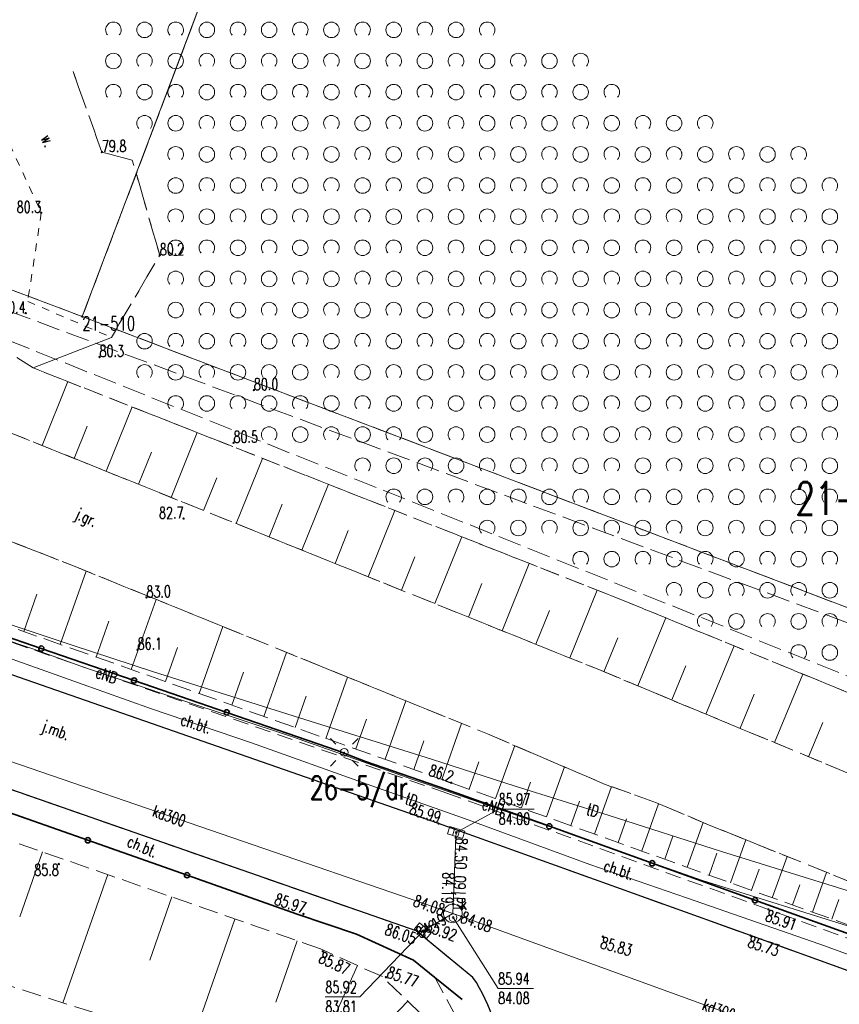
# Model space of a CAD drawing. Header units: metres. Extents: x 7505752 to 7507120, y 5839999 to 5840598.
# Tile 22 of 35: x 7506500 to 7506553, y 5840245 to 5840308. Entities that reach past the tile are written whole.
import ezdxf
from ezdxf.enums import TextEntityAlignment as Align

# ---------------------------------------------------------------- set-up
doc = ezdxf.new("R2010")
doc.units = ezdxf.units.M
for name, pattern in [('2_1', [0]), ('2_14', [1, -1]), ('2_OTKC', [1.5, 1, -0.5]), ('2_OTKJ', [2, 1.5, -0.5]), ('2_OTKK', [0]), ('2_OTRK', [1.75, 1.25, -0.5]), ('2_OTRKG', [1.75, 1.25, -0.5]), ('2_OTWM', [1, 0.5, -0.5]), ('2_OTZK', [1.5, 1, -0.5]), ('4_SUEP_A', [0]), ('4_SUKP', [0]), ('4_SUPK', [0]), ('4_SUPP_P', [2, 1.5, -0.5]), ('4_SUTP_A', [0]), ('GDE', [0]), ('GUK', [2, 1.5, -0.5]), ('GUZ', [1, 0.5, -0.5])]:
    doc.linetypes.add(name, pattern=pattern)
doc.layers.get('0').update_dxf_attribs({"color": 250, "linetype": 'CONTINUOUS', "lineweight": 100})
for name, color, linetype, lineweight in [('Dzialki', 7, 'GDE', 18), ('Numery_punktow', 7, 'CONTINUOUS', 9), ('OTK_E_T_0', 7, 'CONTINUOUS', 0), ('OTK_E_T_1', 7, 'CONTINUOUS', 0), ('OTK_L_0', 7, '2_OTKJ', 18), ('OTK_L_1', 7, '2_OTKK', 25), ('OTK_L_2', 7, '2_OTKC', 18), ('OTO_L_0', 7, 'CONTINUOUS', 35), ('OTR_L_1', 7, '2_OTRK', 18), ('OTR_T_0', 7, 'CONTINUOUS', 18), ('OTR_T_1', 7, 'CONTINUOUS', 18), ('OTW_E_T_2', 7, 'CONTINUOUS', 0), ('OTW_L_3', 7, 'CONTINUOUS', 18), ('OTZ_L_1', 7, '2_OTZK', 18), ('Punkty', 7, 'CONTINUOUS', 18), ('SUE_T_3', 7, 'CONTINUOUS', 18), ('SUEP_E_T_0', 1, 'CONTINUOUS', 0), ('SUEP_L_0', 1, '4_SUEP_A', 18), ('SUP_E_T_1', 7, 'CONTINUOUS', 0), ('SUP_L_1', 7, '4_SUPK', 18), ('SUP_T_4', 7, 'CONTINUOUS', 18)]:
    doc.layers.add(name, color=color, linetype=linetype, lineweight=lineweight)
for name, color, linetype, lineweight, true_color in [('Kontury', 96, 'GUK', 18, 0x008000), ('Numery_konturow', 96, 'CONTINUOUS', 20, 0x008000), ('Numery_uzytkow', 96, 'CONTINUOUS', 15, 0x008000), ('P_SUGP_L_0', 52, '4_SUPP_P', 18, 0xbfbf00), ('SUK_T_1', 36, 'CONTINUOUS', 18, 0x803300), ('SUKP_E_T_0', 36, 'CONTINUOUS', 0, 0x803300), ('SUKP_L_0', 36, '4_SUKP', 18, 0x803300), ('SUKR_T_0', 36, 'CONTINUOUS', 18, 0x803300), ('SUTP_E_T_0', 30, 'CONTINUOUS', 0, 0xff9100), ('SUTP_L_0', 30, '4_SUTP_A', 18, 0xff9100), ('Uzytki', 96, 'GUZ', 18, 0x008000)]:
    doc.layers.add(name, color=color, linetype=linetype, lineweight=lineweight, true_color=true_color)
doc.styles.get("Standard").update_dxf_attribs({"font": 'Simplex.SHX', "width": 0.75})

# ---------------------------------------------------------------- blocks, each defined once
blk = doc.blocks.new('GRO')
at = {"linetype": 'CONTINUOUS'}
blk.add_circle((0, 0), 0.045, dxfattribs=at)
blk = doc.blocks.new('2_OTRN')
at = {"linetype": 'CONTINUOUS'}
blk.add_circle((0, 0), 0.045, dxfattribs=at)
blk = doc.blocks.new('2_OTRS')
at = {"linetype": 'CONTINUOUS'}
blk.add_circle((0, 0), 0.045, dxfattribs=at)
blk = doc.blocks.new('2_OTZK')
at = {"linetype": 'CONTINUOUS'}
for centre in [(-1, 1), (1, -1)]:
    blk.add_circle(centre, 0.5, dxfattribs=at)
for centre, start, end in [((1, 1), 318.59038, 221.40962), ((-1, -1), 318.70311, 221.29689)]:
    blk.add_arc(centre, 0.5, start, end, dxfattribs=at)
blk = doc.blocks.new('4_SUEO_W')
at = {"linetype": 'CONTINUOUS'}
for p, q in [((-0.53035, 0.53035), (-0.8839, 0.8839)), ((0.53035, 0.53035), (0.8839, 0.8839)), ((-0.53035, -0.53035), (-0.8839, -0.8839)), ((0.53035, -0.53035), (0.8839, -0.8839))]:
    blk.add_line(p, q, dxfattribs=at)
blk.add_circle((0, 0), 0.025, dxfattribs=at)
blk = doc.blocks.new('4_SUPP')
at = {"linetype": 'CONTINUOUS'}
blk.add_circle((0, 0), 0.25, dxfattribs=at)
blk = doc.blocks.new('4_SUKK')
at = {"linetype": 'CONTINUOUS'}
for p, q in [((-0.5, -0.25), (-0.5, 0.25)), ((-0.5, 0.25), (0.5, 0.25)), ((-0.175, 0.25), (-0.175, -0.25)), ((0.175, 0.25), (0.175, -0.25)), ((0.5, 0.25), (0.5, -0.25)), ((0.5, -0.25), (-0.5, -0.25))]:
    blk.add_line(p, q, dxfattribs=at)
blk = doc.blocks.new('4_SUPS')
at = {"linetype": 'CONTINUOUS'}
blk.add_circle((0, 0), 0.0625, dxfattribs=at)
blk = doc.blocks.new('4_SUPW')
at = {"linetype": 'CONTINUOUS'}
blk.add_circle((0, 0), 0.25, dxfattribs=at)

msp = doc.modelspace()

# ---------------------------------------------------------------- linework, layer by layer
at = {"layer": 'Dzialki'}
for p, q in [((7506504.17, 5840289.22), (7506513.34, 5840313.49)), ((7506463.41, 5840304.62), (7506504.17, 5840289.22)), ((7506504.17, 5840289.22), (7506594.55, 5840254.82))]:
    msp.add_line(p, q, dxfattribs=at)
at = {"layer": 'Kontury'}
for p, q in [((7506513.34, 5840313.49), (7506504.17, 5840289.22)), ((7506504.17, 5840289.22), (7506594.55, 5840254.82))]:
    msp.add_line(p, q, dxfattribs=at)
at = {"layer": 'OTK_L_0', "linetype": '2_OTKJ'}
for p, q in [((7506478.666, 5840282.965), (7506503.606, 5840273.199)), ((7506499.395, 5840281.82), (7506537.336, 5840266.534)), ((7506503.606, 5840273.199), (7506530.194, 5840262.404)), ((7506527.044, 5840256.651), (7506487.173, 5840270.553)), ((7506537.336, 5840266.534), (7506553.274, 5840259.914)), ((7506525.612, 5840249.75), (7506486.062, 5840263.544)), ((7506530.194, 5840262.404), (7506537.747, 5840259.166)), ((7506541.036, 5840257.979), (7506537.747, 5840259.166)), ((7506544.426, 5840256.552), (7506541.036, 5840257.979)), ((7506547.076, 5840249.45), (7506527.044, 5840256.651)), ((7506563.292, 5840248.943), (7506544.426, 5840256.552)), ((7506529.253, 5840246.765), (7506525.612, 5840249.75)), ((7506553.353, 5840247.193), (7506547.076, 5840249.45))]:
    msp.add_line(p, q, dxfattribs=at)
msp.add_arc((7506521.092, 5840241.188), 9.885, 357.26561, 34.348, dxfattribs=at)
at = {"layer": 'OTK_L_1', "linetype": '2_OTKK'}
for p, q in [((7506527.044, 5840256.651), (7506487.173, 5840270.553)), ((7506525.612, 5840249.75), (7506486.062, 5840263.544)), ((7506547.076, 5840249.45), (7506527.044, 5840256.651)), ((7506529.253, 5840246.765), (7506525.612, 5840249.75)), ((7506553.353, 5840247.193), (7506547.076, 5840249.45))]:
    msp.add_line(p, q, dxfattribs=at)
msp.add_arc((7506521.092, 5840241.188), 9.885, 357.26561, 34.348, dxfattribs=at)
at = {"layer": 'OTK_L_2', "linetype": '2_OTKC'}
for p, q in [((7506527.57, 5840258.605), (7506488.292, 5840272.231)), ((7506527.044, 5840256.651), (7506487.173, 5840270.553)), ((7506525.612, 5840249.75), (7506486.062, 5840263.544)), ((7506517.973, 5840250.837), (7506485.411, 5840262.31)), ((7506548.225, 5840251.128), (7506527.57, 5840258.605)), ((7506547.076, 5840249.45), (7506527.044, 5840256.651)), ((7506521.783, 5840249.533), (7506517.973, 5840250.837)), ((7506554.11, 5840248.999), (7506548.225, 5840251.128)), ((7506525.435, 5840247.869), (7506521.783, 5840249.533)), ((7506529.253, 5840246.765), (7506525.612, 5840249.75)), ((7506553.353, 5840247.193), (7506547.076, 5840249.45)), ((7506526.817, 5840246.751), (7506525.435, 5840247.869)), ((7506528.768, 5840243.141), (7506526.817, 5840246.751))]:
    msp.add_line(p, q, dxfattribs=at)
msp.add_arc((7506521.092, 5840241.188), 9.885, 357.26561, 34.348, dxfattribs=at)
at = {"layer": 'OTO_L_0'}
for p, q in [((7506501.541, 5840267.889), (7506495.587, 5840269.94)), ((7506507.495, 5840265.839), (7506501.541, 5840267.889)), ((7506513.449, 5840263.788), (7506507.495, 5840265.839)), ((7506520.54, 5840261.346), (7506513.449, 5840263.788)), ((7506522.365, 5840260.639), (7506520.54, 5840261.346)), ((7506527.558, 5840258.845), (7506522.365, 5840260.639)), ((7506534.16, 5840256.47), (7506527.558, 5840258.845)), ((7506504.527, 5840255.574), (7506498.155, 5840257.819)), ((7506540.761, 5840254.095), (7506534.16, 5840256.47)), ((7506510.9, 5840253.329), (7506504.527, 5840255.574)), ((7506547.362, 5840251.72), (7506540.761, 5840254.095)), ((7506517.973, 5840250.837), (7506510.9, 5840253.329)), ((7506554.419, 5840249.181), (7506547.362, 5840251.72)), ((7506521.783, 5840249.533), (7506517.973, 5840250.837)), ((7506525.435, 5840247.869), (7506521.783, 5840249.533)), ((7506526.817, 5840246.751), (7506525.435, 5840247.869)), ((7506528.563, 5840245.34), (7506526.817, 5840246.751))]:
    msp.add_line(p, q, dxfattribs=at)
for centre in [(7506501.541, 5840267.889), (7506507.495, 5840265.839), (7506513.449, 5840263.788), (7506534.16, 5840256.47), (7506504.527, 5840255.574), (7506540.761, 5840254.095), (7506510.9, 5840253.329), (7506547.362, 5840251.72)]:
    msp.add_circle(centre, 0.17, dxfattribs=at)
at = {"layer": 'OTR_L_1', "linetype": '2_OTRK'}
for p, q in [((7506501.027, 5840285.913), (7506499.459, 5840286.909)), ((7506501.027, 5840285.913), (7506538.965, 5840270.956)), ((7506478.666, 5840282.965), (7506503.606, 5840273.199)), ((7506503.606, 5840273.199), (7506530.194, 5840262.404)), ((7506538.965, 5840270.956), (7506554.953, 5840264.397)), ((7506530.194, 5840262.404), (7506537.747, 5840259.166)), ((7506541.036, 5840257.979), (7506537.747, 5840259.166)), ((7506544.426, 5840256.552), (7506541.036, 5840257.979)), ((7506563.292, 5840248.943), (7506544.426, 5840256.552)), ((7506491.987, 5840248.604), (7506521.575, 5840239.22))]:
    msp.add_line(p, q, dxfattribs=at)
at = {"layer": 'OTR_L_1', "linetype": '2_1'}
for p, q in [((7506501.586, 5840280.938), (7506503.239, 5840285.04)), ((7506505.712, 5840279.275), (7506507.377, 5840283.409)), ((7506503.645, 5840280.108), (7506504.475, 5840282.167)), ((7506509.869, 5840277.601), (7506511.547, 5840281.765)), ((7506507.786, 5840278.44), (7506508.622, 5840280.514)), ((7506514.057, 5840275.913), (7506515.747, 5840280.109)), ((7506511.959, 5840276.759), (7506512.801, 5840278.849)), ((7506518.276, 5840274.213), (7506519.98, 5840278.441)), ((7506516.163, 5840275.065), (7506517.011, 5840277.171)), ((7506522.528, 5840272.5), (7506524.244, 5840276.76)), ((7506520.398, 5840273.358), (7506521.253, 5840275.48)), ((7506526.811, 5840270.775), (7506528.54, 5840275.066)), ((7506524.665, 5840271.639), (7506525.527, 5840273.777)), ((7506531.127, 5840269.036), (7506532.869, 5840273.359)), ((7506502.762, 5840268.157), (7506504.429, 5840272.865)), ((7506528.965, 5840269.907), (7506529.833, 5840272.061)), ((7506535.475, 5840267.284), (7506537.23, 5840271.64)), ((7506500.408, 5840268.991), (7506501.257, 5840271.388)), ((7506507.314, 5840266.545), (7506508.908, 5840271.046)), ((7506533.297, 5840268.162), (7506534.171, 5840270.331)), ((7506505.063, 5840267.342), (7506505.878, 5840269.644)), ((7506539.838, 5840265.495), (7506541.649, 5840269.855)), ((7506511.666, 5840265.004), (7506513.19, 5840269.307)), ((7506537.658, 5840266.4), (7506538.562, 5840268.576)), ((7506509.514, 5840265.766), (7506510.294, 5840267.967)), ((7506515.828, 5840263.53), (7506517.285, 5840267.645)), ((7506544.213, 5840263.678), (7506546.031, 5840268.057)), ((7506513.77, 5840264.259), (7506514.515, 5840266.363)), ((7506542.023, 5840264.587), (7506542.93, 5840266.772)), ((7506519.807, 5840262.121), (7506521.2, 5840266.055)), ((7506548.606, 5840261.853), (7506550.433, 5840266.251)), ((7506517.839, 5840262.818), (7506518.552, 5840264.829)), ((7506523.611, 5840260.774), (7506524.943, 5840264.535)), ((7506546.407, 5840262.767), (7506547.318, 5840264.961)), ((7506521.73, 5840261.44), (7506522.411, 5840263.363)), ((7506527.249, 5840259.485), (7506528.523, 5840263.082)), ((7506550.81, 5840260.938), (7506551.725, 5840263.142)), ((7506525.45, 5840260.122), (7506526.102, 5840261.962)), ((7506530.712, 5840258.247), (7506531.934, 5840261.658)), ((7506529.007, 5840258.858), (7506529.637, 5840260.615)), ((7506533.973, 5840257.079), (7506535.124, 5840260.291)), ((7506532.367, 5840257.654), (7506532.96, 5840259.309)), ((7506537.055, 5840255.975), (7506538.147, 5840259.022)), ((7506535.531, 5840256.52), (7506536.09, 5840258.079)), ((7506540.093, 5840254.886), (7506541.179, 5840257.918)), ((7506538.577, 5840255.429), (7506539.122, 5840256.951)), ((7506543.006, 5840253.842), (7506544.036, 5840256.717)), ((7506541.569, 5840254.357), (7506542.098, 5840255.833)), ((7506545.792, 5840252.844), (7506546.78, 5840255.603)), ((7506501.624, 5840254.827), (7506500.166, 5840250.65)), ((7506544.413, 5840253.338), (7506544.916, 5840254.745)), ((7506548.471, 5840251.884), (7506549.421, 5840254.537)), ((7506547.144, 5840252.36), (7506547.629, 5840253.712)), ((7506505.802, 5840253.369), (7506502.927, 5840245.135)), ((7506551.048, 5840250.961), (7506551.962, 5840253.513)), ((7506549.772, 5840251.418), (7506550.238, 5840252.719)), ((7506509.918, 5840251.931), (7506508.502, 5840247.874)), ((7506552.299, 5840250.513), (7506552.747, 5840251.764)), ((7506513.976, 5840250.515), (7506511.184, 5840242.516)), ((7506517.976, 5840249.118), (7506516.599, 5840245.177)), ((7506521.835, 5840247.535), (7506518.537, 5840240.184)), ((7506525.069, 5840245.236), (7506522.543, 5840242.632))]:
    msp.add_line(p, q, dxfattribs=at)
at = {"layer": 'OTR_L_1', "linetype": '2_OTRKG'}
for p, q in [((7506499.395, 5840281.82), (7506537.336, 5840266.534)), ((7506488.515, 5840273.203), (7506527.865, 5840259.267)), ((7506537.336, 5840266.534), (7506553.274, 5840259.914)), ((7506519.469, 5840248.597), (7506484.732, 5840260.725)), ((7506527.865, 5840259.267), (7506554.836, 5840249.604)), ((7506523.442, 5840246.814), (7506519.469, 5840248.597)), ((7506525.929, 5840244.402), (7506523.442, 5840246.814))]:
    msp.add_line(p, q, dxfattribs=at)
at = {"layer": 'OTW_L_3', "linetype": '2_OTWM'}
for p, q in [((7506505.43, 5840299.785), (7506503.573, 5840304.983)), ((7506497.84, 5840303.923), (7506501.537, 5840295.888)), ((7506507.384, 5840299.269), (7506505.43, 5840299.785)), ((7506509.147, 5840293.161), (7506507.384, 5840299.269)), ((7506501.537, 5840295.888), (7506500.667, 5840290.191)), ((7506506.043, 5840287.878), (7506509.147, 5840293.161)), ((7506500.667, 5840290.191), (7506506.043, 5840287.878))]:
    msp.add_line(p, q, dxfattribs=at)
at = {"layer": 'OTZ_L_1', "linetype": '2_OTZK'}
for p, q in [((7506505.43, 5840299.785), (7506503.573, 5840304.983)), ((7506507.384, 5840299.269), (7506505.43, 5840299.785)), ((7506509.147, 5840293.161), (7506507.384, 5840299.269)), ((7506506.043, 5840287.878), (7506509.147, 5840293.161)), ((7506538.965, 5840270.956), (7506501.027, 5840285.913)), ((7506554.953, 5840264.397), (7506538.965, 5840270.956))]:
    msp.add_line(p, q, dxfattribs=at)
at = {"layer": 'OTZ_L_1', "linetype": '2_14'}
msp.add_line((7506501.027, 5840285.913), (7506506.043, 5840287.878), dxfattribs=at)
at = {"layer": 'P_SUGP_L_0', "linetype": '4_SUPP_P'}
for p, q in [((7506579.547, 5840259.784), (7506128.302, 5840427.644)), ((7506432.516, 5840314.479), (7506568.572, 5840260.012))]:
    msp.add_line(p, q, dxfattribs=at)
at = {"layer": 'SUEP_L_0', "linetype": '4_SUEP_A'}
for p, q in [((7506501.053, 5840267.84), (7506495.389, 5840269.751)), ((7506504.312, 5840266.663), (7506501.053, 5840267.84)), ((7506510.316, 5840264.665), (7506504.312, 5840266.663)), ((7506517.724, 5840262.196), (7506510.316, 5840264.665)), ((7506520.935, 5840261.062), (7506517.724, 5840262.196)), ((7506520.991, 5840261.219), (7506520.935, 5840261.062)), ((7506525.273, 5840259.529), (7506520.935, 5840261.062)), ((7506526.496, 5840259.117), (7506525.273, 5840259.529)), ((7506534.577, 5840256.314), (7506526.496, 5840259.117)), ((7506544.001, 5840252.999), (7506534.577, 5840256.314)), ((7506553.984, 5840249.868), (7506544.001, 5840252.999))]:
    msp.add_line(p, q, dxfattribs=at)
at = {"layer": 'SUKP_L_0', "linetype": '4_SUKP'}
for p, q in [((7506492.111, 5840263.188), (7506527.397, 5840251.071)), ((7506527.964, 5840250.877), (7506528.165, 5840255.746)), ((7506528.165, 5840255.746), (7506528.178, 5840256.069)), ((7506527.446, 5840250.575), (7506526.052, 5840249.763)), ((7506527.397, 5840251.071), (7506527.964, 5840250.877)), ((7506527.964, 5840250.877), (7506527.446, 5840250.575)), ((7506527.964, 5840250.877), (7506528.528, 5840250.672)), ((7506528.528, 5840250.672), (7506561.571, 5840238.678))]:
    msp.add_line(p, q, dxfattribs=at)
at = {"layer": 'SUKR_T_0', "linetype": 'CONTINUOUS', "lineweight": 0}
for p, q in [((7506528.178, 5840256.069), (7506530.907, 5840257.578)), ((7506530.907, 5840257.578), (7506533.187, 5840257.578)), ((7506527.976, 5840250.607), (7506530.87, 5840246.062)), ((7506526.052, 5840249.763), (7506522, 5840245.513)), ((7506519.775, 5840245.513), (7506522, 5840245.513)), ((7506530.87, 5840246.062), (7506533.15, 5840246.062))]:
    msp.add_line(p, q, dxfattribs=at)
at = {"layer": 'SUP_L_1', "linetype": '4_SUPK'}
for start, end in [(30.21002, 161.0483), (161.0483, 210.21002), (210.21002, 340.04983), (340.04983, 30.21002)]:
    msp.add_arc((7506527.964, 5840250.877), 0.6, start, end, dxfattribs=at)
at = {"layer": 'SUTP_L_0', "linetype": '4_SUTP_A'}
for p, q in [((7506497.307, 5840270.174), (7506503.461, 5840268.127)), ((7506498.434, 5840267.642), (7506503.918, 5840265.68)), ((7506503.461, 5840268.127), (7506508.734, 5840266.404)), ((7506508.734, 5840266.404), (7506518.115, 5840263.439)), ((7506503.918, 5840265.68), (7506508.61, 5840264.023)), ((7506508.61, 5840264.023), (7506515.036, 5840261.838)), ((7506518.115, 5840263.439), (7506526.595, 5840260.788)), ((7506515.036, 5840261.838), (7506522.466, 5840259.169)), ((7506526.595, 5840260.788), (7506531.967, 5840259.056)), ((7506528.952, 5840256.894), (7506522.466, 5840259.169)), ((7506531.967, 5840259.056), (7506537.991, 5840257.167)), ((7506536.763, 5840254.028), (7506528.952, 5840256.894)), ((7506537.991, 5840257.167), (7506545.218, 5840254.858)), ((7506545.218, 5840254.858), (7506550.52, 5840253.194)), ((7506542.969, 5840251.881), (7506536.763, 5840254.028)), ((7506550.52, 5840253.194), (7506557.176, 5840251.13)), ((7506551.531, 5840248.891), (7506542.969, 5840251.881)), ((7506558.399, 5840246.408), (7506551.531, 5840248.891))]:
    msp.add_line(p, q, dxfattribs=at)
at = {"layer": 'Uzytki'}
for p, q in [((7506504.17, 5840289.22), (7506513.34, 5840313.49)), ((7506463.41, 5840304.62), (7506504.17, 5840289.22)), ((7506504.17, 5840289.22), (7506594.55, 5840254.82))]:
    msp.add_line(p, q, dxfattribs=at)

# ---------------------------------------------------------------- block references
at = {"layer": 'OTR_T_0'}
for p in [(7506527.044, 5840256.651), (7506518.373, 5840250.84), (7506548.225, 5840251.128), (7506525.7, 5840249.57), (7506526.14, 5840249.75), (7506537.586, 5840249.384), (7506547.076, 5840249.45), (7506519.61, 5840248.438), (7506523.67, 5840246.78)]:
    msp.add_blockref('2_OTRS', p, dxfattribs=at)
at = {"layer": 'OTR_T_1'}
for p in [(7506505.43, 5840299.785), (7506501.537, 5840295.888), (7506509.147, 5840293.161), (7506500.538, 5840289.437), (7506505.281, 5840286.619), (7506515.188, 5840284.492), (7506513.881, 5840281.112), (7506510.675, 5840276.239), (7506508.29, 5840271.172), (7506507.724, 5840267.817), (7506527.865, 5840259.267), (7506502.659, 5840254.05)]:
    msp.add_blockref('2_OTRN', p, dxfattribs=at)
at = {"layer": 'OTZ_L_1'}
for p in [(7506507.169, 5840308.634), (7506511.169, 5840308.634), (7506515.169, 5840308.634), (7506519.169, 5840308.634), (7506523.169, 5840308.634), (7506509.169, 5840306.634), (7506513.169, 5840306.634), (7506517.169, 5840306.634), (7506521.169, 5840306.634), (7506525.169, 5840306.634), (7506529.169, 5840306.634), (7506507.169, 5840304.634), (7506511.169, 5840304.634), (7506515.169, 5840304.634), (7506519.169, 5840304.634), (7506523.169, 5840304.634), (7506527.169, 5840304.634), (7506531.169, 5840304.634), (7506535.169, 5840304.634), (7506509.169, 5840302.634), (7506513.169, 5840302.634), (7506517.169, 5840302.634), (7506521.169, 5840302.634), (7506525.169, 5840302.634), (7506529.169, 5840302.634), (7506533.169, 5840302.634), (7506537.169, 5840302.634), (7506511.169, 5840300.634), (7506515.169, 5840300.634), (7506519.169, 5840300.634), (7506523.169, 5840300.634), (7506527.169, 5840300.634), (7506531.169, 5840300.634), (7506535.169, 5840300.634), (7506539.169, 5840300.634), (7506543.169, 5840300.634), (7506513.169, 5840298.634), (7506517.169, 5840298.634), (7506521.169, 5840298.634), (7506525.169, 5840298.634), (7506529.169, 5840298.634), (7506533.169, 5840298.634), (7506537.169, 5840298.634), (7506541.169, 5840298.634), (7506545.169, 5840298.634), (7506549.169, 5840298.634), (7506511.169, 5840296.634), (7506515.169, 5840296.634), (7506519.169, 5840296.634), (7506523.169, 5840296.634), (7506527.169, 5840296.634), (7506531.169, 5840296.634), (7506535.169, 5840296.634), (7506539.169, 5840296.634), (7506543.169, 5840296.634), (7506547.169, 5840296.634), (7506551.169, 5840296.634), (7506513.169, 5840294.634), (7506517.169, 5840294.634), (7506521.169, 5840294.634), (7506525.169, 5840294.634), (7506529.169, 5840294.634), (7506533.169, 5840294.634), (7506537.169, 5840294.634), (7506541.169, 5840294.634), (7506545.169, 5840294.634), (7506549.169, 5840294.634), (7506553.169, 5840294.634), (7506511.169, 5840292.634), (7506515.169, 5840292.634), (7506519.169, 5840292.634), (7506523.169, 5840292.634), (7506527.169, 5840292.634), (7506531.169, 5840292.634), (7506535.169, 5840292.634), (7506539.169, 5840292.634), (7506543.169, 5840292.634), (7506547.169, 5840292.634), (7506551.169, 5840292.634), (7506513.169, 5840290.634), (7506517.169, 5840290.634), (7506521.169, 5840290.634), (7506525.169, 5840290.634), (7506529.169, 5840290.634), (7506533.169, 5840290.634), (7506537.169, 5840290.634), (7506541.169, 5840290.634), (7506545.169, 5840290.634), (7506549.169, 5840290.634), (7506553.169, 5840290.634), (7506511.169, 5840288.634), (7506515.169, 5840288.634), (7506519.169, 5840288.634), (7506523.169, 5840288.634), (7506527.169, 5840288.634), (7506531.169, 5840288.634), (7506535.169, 5840288.634), (7506539.169, 5840288.634), (7506543.169, 5840288.634), (7506547.169, 5840288.634), (7506551.169, 5840288.634), (7506509.169, 5840286.634), (7506513.169, 5840286.634), (7506517.169, 5840286.634), (7506521.169, 5840286.634), (7506525.169, 5840286.634), (7506529.169, 5840286.634), (7506533.169, 5840286.634), (7506537.169, 5840286.634), (7506541.169, 5840286.634), (7506545.169, 5840286.634), (7506549.169, 5840286.634), (7506553.169, 5840286.634), (7506511.169, 5840284.634), (7506515.169, 5840284.634), (7506519.169, 5840284.634), (7506523.169, 5840284.634), (7506527.169, 5840284.634), (7506531.169, 5840284.634), (7506535.169, 5840284.634), (7506539.169, 5840284.634), (7506543.169, 5840284.634), (7506547.169, 5840284.634), (7506551.169, 5840284.634), (7506517.169, 5840282.634), (7506521.169, 5840282.634), (7506525.169, 5840282.634), (7506529.169, 5840282.634), (7506533.169, 5840282.634), (7506537.169, 5840282.634), (7506541.169, 5840282.634), (7506545.169, 5840282.634), (7506549.169, 5840282.634), (7506553.169, 5840282.634), (7506523.169, 5840280.634), (7506527.169, 5840280.634), (7506531.169, 5840280.634), (7506535.169, 5840280.634), (7506539.169, 5840280.634), (7506543.169, 5840280.634), (7506547.169, 5840280.634), (7506551.169, 5840280.634), (7506525.169, 5840278.634), (7506529.169, 5840278.634), (7506533.169, 5840278.634), (7506537.169, 5840278.634), (7506541.169, 5840278.634), (7506545.169, 5840278.634), (7506549.169, 5840278.634), (7506553.169, 5840278.634), (7506531.169, 5840276.634), (7506535.169, 5840276.634), (7506539.169, 5840276.634), (7506543.169, 5840276.634), (7506547.169, 5840276.634), (7506551.169, 5840276.634), (7506537.169, 5840274.634), (7506541.169, 5840274.634), (7506545.169, 5840274.634), (7506549.169, 5840274.634), (7506553.169, 5840274.634), (7506543.169, 5840272.634), (7506547.169, 5840272.634), (7506551.169, 5840272.634), (7506545.169, 5840270.634), (7506549.169, 5840270.634), (7506553.169, 5840270.634), (7506551.169, 5840268.634)]:
    msp.add_blockref('2_OTZK', p, dxfattribs=at)
at = {"layer": 'Punkty'}
msp.add_blockref('GRO', (7506504.17, 5840289.22), dxfattribs=at)
at = {"layer": 'SUE_T_3'}
for name in ['4_SUEO_W', '4_SUPP']:
    msp.add_blockref(name, (7506520.991, 5840261.219), dxfattribs=at)
at = {"layer": 'SUK_T_1'}
for p, rotation in [((7506528.178, 5840256.069), 342.1855859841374), ((7506526.052, 5840249.763), 320.95709508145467)]:
    msp.add_blockref('4_SUKK', p, dxfattribs=dict(at, rotation=rotation))
at = {"layer": 'SUKR_T_0'}
for p in [(7506528.165, 5840255.746), (7506528.178, 5840256.069), (7506527.989, 5840251.476), (7506527.397, 5840251.071), (7506527.446, 5840250.575), (7506527.976, 5840250.607), (7506528.528, 5840250.672), (7506526.052, 5840249.763)]:
    msp.add_blockref('4_SUPS', p, dxfattribs=at)
at = {"layer": 'SUP_T_4'}
msp.add_blockref('4_SUPW', (7506527.976, 5840250.607), dxfattribs=at)

# ---------------------------------------------------------------- texts
at = {"layer": 'Numery_konturow', "width": 0.7}
msp.add_text('21-1/£VI', height=2.1, dxfattribs=at).set_placement((7506554.692, 5840277.382), align=Align.MIDDLE)
at = {"layer": 'Numery_punktow', "width": 0.7}
msp.add_text('21-510', height=0.9, dxfattribs=at).set_placement((7506504.17, 5840289.22), align=Align.TOP_LEFT)
at = {"layer": 'Numery_uzytkow', "width": 0.7}
msp.add_text('26-5/dr', height=1.5, dxfattribs=at).set_placement((7506518.779, 5840258.195))
at = {"layer": 'OTK_E_T_0', "lineweight": 9, "width": 0.7}
for s, rotation, p in [('j.gr.', 335.01357, (7506504.397, 5840276.218)), ('j.mb.', 339.76346, (7506502.446, 5840262.551))]:
    msp.add_text(s, height=0.75, rotation=rotation, dxfattribs=at).set_placement(p, align=Align.MIDDLE)
at = {"layer": 'OTK_E_T_1', "lineweight": 9, "width": 0.7}
for rotation, p in [(342.89153, (7506511.471, 5840263.062)), (336.80141, (7506508.031, 5840255.176)), (341.52527, (7506538.634, 5840253.671))]:
    msp.add_text('ch.bt.', height=0.75, rotation=rotation, dxfattribs=at).set_placement(p, align=Align.MIDDLE)
at = {"layer": 'OTR_T_0', "lineweight": 9, "width": 0.7}
for s, rotation, p in [('85.99', 341.84007, (7506527.044, 5840256.651)), ('85.97', 341.74036, (7506518.373, 5840250.84))]:
    msp.add_text(s, height=0.75, rotation=rotation, dxfattribs=at).set_placement(p, align=Align.RIGHT)
for s, rotation, p in [('85.91', 340.51922, (7506548.225, 5840251.128)), ('85.83', 344.62963, (7506537.586, 5840249.384)), ('85.73', 341.85923, (7506547.076, 5840249.45)), ('85.87', 334.69008, (7506519.61, 5840248.438))]:
    msp.add_text(s, height=0.75, rotation=rotation, dxfattribs=at).set_placement(p, align=Align.TOP_LEFT)
msp.add_text('86.05', height=0.75, rotation=340.551, dxfattribs=at).set_placement((7506525.7, 5840249.57), align=Align.TOP_RIGHT)
for s, p in [('85.92', (7506526.14, 5840249.75)), ('85.77', (7506523.67, 5840246.78))]:
    msp.add_text(s, height=0.75, rotation=340.55, dxfattribs=at).set_placement(p)
at = {"layer": 'OTR_T_1', "lineweight": 9, "width": 0.7}
for s, rotation, p in [('79.8', 0.40171, (7506505.43, 5840299.785)), ('80.2', 0.40169, (7506509.147, 5840293.161)), ('80.3', 0.40207, (7506505.281, 5840286.619)), ('80.0', 0.40155, (7506515.188, 5840284.492)), ('80.5', 0.40158, (7506513.881, 5840281.112)), ('83.0', 0.40193, (7506508.29, 5840271.172)), ('86.1', 0.40196, (7506507.724, 5840267.817))]:
    msp.add_text(s, height=0.75, rotation=rotation, dxfattribs=at).set_placement(p)
for s, rotation, p in [('80.3', 0.40207, (7506501.537, 5840295.888)), ('80.4', 0.40232, (7506500.538, 5840289.437)), ('82.7', 0.4018, (7506510.675, 5840276.239)), ('86.2', 342.42008, (7506527.865, 5840259.267))]:
    msp.add_text(s, height=0.75, rotation=rotation, dxfattribs=at).set_placement(p, align=Align.RIGHT)
msp.add_text('85.8', height=0.75, rotation=0.40196, dxfattribs=at).set_placement((7506502.659, 5840254.05), align=Align.TOP_RIGHT)
at = {"layer": 'OTW_E_T_2', "lineweight": 9, "width": 0.7}
msp.add_text('w.', height=0.75, rotation=295.80453, dxfattribs=at).set_placement((7506501.973, 5840300.518), align=Align.MIDDLE)
at = {"layer": 'SUEP_E_T_0', "lineweight": 9, "width": 0.7}
for rotation, p in [(342.03401, (7506505.724, 5840266.183)), (340.86331, (7506530.537, 5840257.715))]:
    msp.add_text('eNB', height=0.75, rotation=rotation, dxfattribs=at).set_placement(p, align=Align.MIDDLE)
at = {"layer": 'SUKP_E_T_0', "lineweight": 9, "width": 0.7}
for rotation, p in [(341.0483, (7506509.754, 5840257.13)), (340.04983, (7506545.049, 5840244.675))]:
    msp.add_text('kd300', height=0.75, rotation=rotation, dxfattribs=at).set_placement(p, align=Align.MIDDLE)
msp.add_text('kd160', height=0.75, rotation=87.64246, dxfattribs=at).set_placement((7506528.064, 5840253.311), align=Align.TOP_RIGHT)
at = {"layer": 'SUKR_T_0', "lineweight": 9, "width": 0.7}
for s, p in [('85.97', (7506530.907, 5840258.578)), ('84.00', (7506530.907, 5840257.328)), ('85.94', (7506530.87, 5840247.062)), ('85.92', (7506519.775, 5840246.513)), ('84.08', (7506530.87, 5840245.812)), ('83.81', (7506519.775, 5840245.263))]:
    msp.add_text(s, height=0.75, dxfattribs=at).set_placement(p, align=Align.TOP_LEFT)
msp.add_text('84.50', height=0.75, rotation=267.6425, dxfattribs=at).set_placement((7506528.165, 5840255.746))
msp.add_text('84.19', height=0.75, rotation=267.64246, dxfattribs=at).set_placement((7506527.989, 5840251.476), align=Align.TOP_RIGHT)
for s, rotation, p in [('84.08', 341.04743, (7506527.397, 5840251.071)), ('84.19', 30.21003, (7506527.446, 5840250.575))]:
    msp.add_text(s, height=0.75, rotation=rotation, dxfattribs=at).set_placement(p, align=Align.MIDDLE_RIGHT)
msp.add_text('84.08', height=0.75, rotation=340.44367, dxfattribs=at).set_placement((7506528.528, 5840250.672), align=Align.MIDDLE_LEFT)
at = {"layer": 'SUP_E_T_1', "lineweight": 9, "width": 0.7}
msp.add_text('k', height=0.75, dxfattribs=at).set_placement((7506528.476, 5840251.107))
at = {"layer": 'SUTP_E_T_0', "lineweight": 9, "width": 0.7}
for rotation, p in [(340.67342, (7506525.3, 5840258.175)), (342.59638, (7506536.941, 5840257.497))]:
    msp.add_text('tD', height=0.75, rotation=rotation, dxfattribs=at).set_placement(p, align=Align.MIDDLE)

doc.saveas('drawing.dxf')
